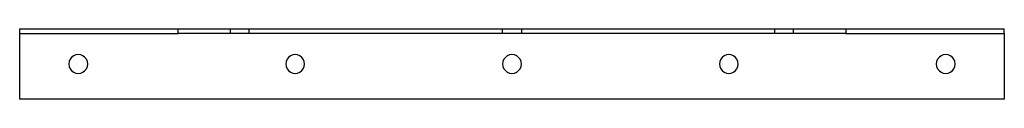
# Model space of a CAD drawing. Header units: millimetres. Extents: x -420 to 420, y -30 to 30.
import ezdxf

# ---------------------------------------------------------------- set-up
doc = ezdxf.new("R2010")
doc.units = ezdxf.units.MM
doc.layers.add('HIDDEN', color=7, linetype='Continuous')
doc.layers.add('THICK', color=7, linetype='Continuous')

msp = doc.modelspace()

# ---------------------------------------------------------------- linework, layer by layer
at = {"layer": 'HIDDEN'}
for p, q in [((-420, 30), (-420, 30)), ((-420, 26), (-420, 26)), ((-240.18, 26), (-240.18, 30)), ((-224.18, 26), (-224.18, 30)), ((-8, 26), (-8, 30)), ((8, 30), (8, 26)), ((224.18, 26), (224.18, 30)), ((240.18, 26), (240.18, 30)), ((420, 30), (420, 30)), ((420, 26), (420, 26)), ((-420, -30), (-420, -30)), ((420, -30), (420, -30))]:
    msp.add_line(p, q, dxfattribs=at)
at = {"layer": 'THICK'}
for p, q in [((-420, 26), (-420, 30)), ((-420, 30), (-284.85, 30)), ((-420, -30), (-420, 26)), ((-420, 26), (-284.85, 26)), ((-284.85, 26), (-284.85, 30)), ((-284.85, 30), (284.85, 30)), ((284.85, 26), (-284.85, 26)), ((284.85, 30), (284.85, 26)), ((284.85, 30), (420, 30)), ((284.85, 26), (420, 26)), ((420, 26), (420, 30)), ((420, 26), (420, -30)), ((420, -30), (-420, -30))]:
    msp.add_line(p, q, dxfattribs=at)
for centre, start, end in [((-370, 0), 0, 180.00002), ((-370, 0), 179.99998, 0), ((-185, 0), 0, 180.00002), ((-185, 0), 179.99998, 0), ((0, 0), 0, 180.00002), ((0, 0), 179.99998, 0), ((185, 0), 0, 180.00002), ((185, 0), 179.99998, 0), ((370, 0), 0, 180.00002), ((370, 0), 179.99998, 0)]:
    msp.add_arc(centre, 8, start, end, dxfattribs=at)

doc.saveas('drawing.dxf')
